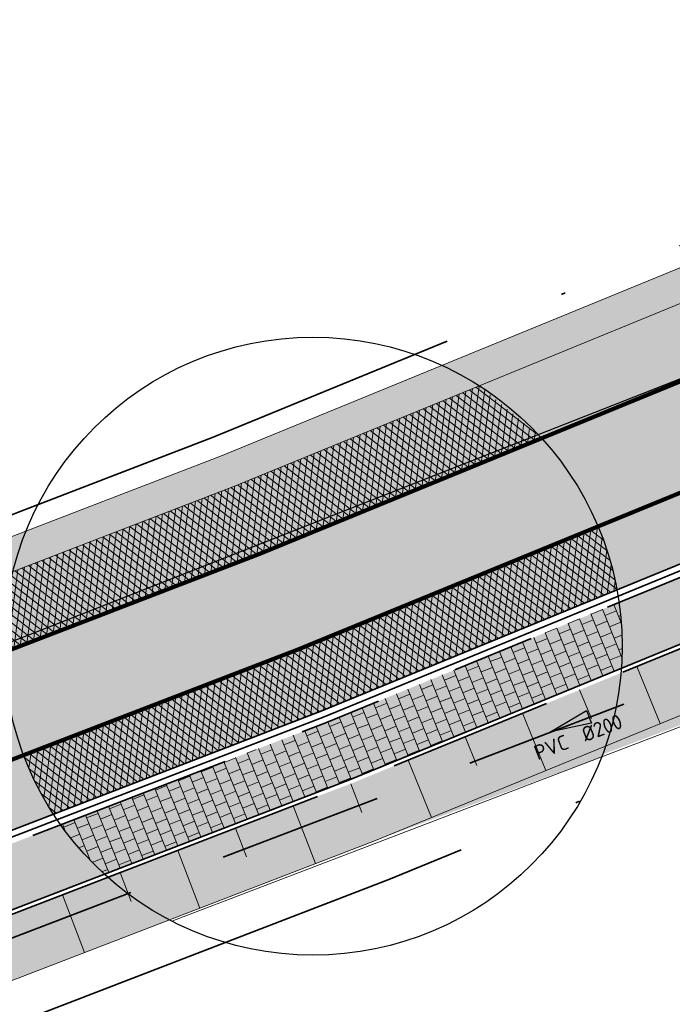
# Model space of a CAD drawing. Header units: metres. Extents: x 132493 to 134960, y 502695 to 503907.
# Tile 66 of 144: x 133248 to 133264, y 503087 to 503111. Entities that reach past the tile are written whole.
import ezdxf
from ezdxf.enums import TextEntityAlignment as Align

# ---------------------------------------------------------------- set-up
doc = ezdxf.new("R2010")
doc.units = ezdxf.units.M
for name, pattern in [('RI-HWA_PVC', [6.4, 4, -2.4]), ('VH-OPSLUITBAND_100X200', [16, 8, -2, 4, -2]), ('VH-TROTTOIRBAND_130-150', [15, 5, -2, 2, -2, 2, -2]), ('VW-1-1_STREEP', [2, 1, -1]), ('XX-PROJECTGRENS', [18, 12, -3, 0, -3])]:
    doc.linetypes.add(name, pattern=pattern)
doc.layers.get('Defpoints').update_dxf_attribs({"color": 3})
for name, color, linetype, lineweight, plot in [('ARC-hoev-btt-300x300x45-grijs-nieuw', 8, 'Continuous', 18, False), ('ARC-hoev-fietsstrook-plateau-drempel-afalt rood', 241, 'Continuous', 18, False), ('ARC-hoev-gras zaaien', 73, 'Continuous', 35, False), ('ARC-hoev-nieuw-asfalt-streetprint', 215, 'Continuous', 35, False)]:
    doc.layers.add(name, color=color, linetype=linetype, lineweight=lineweight, plot=plot)
for name, color, linetype, lineweight in [('N-WE-GR-GRAS-A-200', 81, 'Continuous', 18), ('N-WE-GW-GRONDWERKLIJN_TEEN-G', 3, 'Continuous', 20), ('N-WE-GW-TALUDARCERING-S', 252, 'Continuous', 25), ('N-WE-GW-TALUDARCERING_KORT-G', 252, 'Continuous', 20), ('N-WE-GW-TALUDARCERING_LANG-G', 252, 'Continuous', 18), ('N-WE-KG-GRENS_WERKGRENS-G', 5, 'XX-PROJECTGRENS', 35), ('N-WE-RI-HWA_STROOMRICHTING-S', 150, 'Continuous', 25), ('N-WE-RI-HWA_TRANSPORTLEIDING_PVC_200-G', 150, 'RI-HWA_PVC', 35), ('N-WE-VH-GOOT_TEGEL-G', 170, 'Continuous', 35), ('N-WE-VH-KANTOPSLUITING_OPSLUITBAND_100X200-G', 150, 'VH-OPSLUITBAND_100X200', 35), ('N-WE-VH-KANTOPSLUITING_TROTTOIRBAND_130 150-G', 210, 'VH-TROTTOIRBAND_130-150', 35), ('N-WE-VH-KANTOPSLUITING_VOORKANTBAND-G', 7, 'Continuous', 35), ('N-WE-VH-KANTVERHARDING-G', 2, 'Continuous', 18), ('N-WE-VH-VERHARDING_ASFALT-A', 23, 'Continuous', 18), ('N-WE-VH-VERHARDING_TEGEL-A-200-dik 45', 251, 'Continuous', 18), ('N-WE-VW-MARKERING_LANGS_STREEP_11_010-G', 7, 'VW-1-1_STREEP', 13), ('N02-WE-VH-VERHARDING_ASFALT-A', 252, 'Continuous', 18)]:
    doc.layers.add(name, color=color, linetype=linetype, lineweight=lineweight)
doc.styles.add('NLCS-ISO', font='NLCS-ISO.ttf')
pattern_1 = [(262.4278792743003, (0, 0), (0.1486919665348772, -0.01976610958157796), []), (322.4278792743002, (0, 0), (0.09146393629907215, 0.1188879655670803), [])]

# ---------------------------------------------------------------- blocks, each defined once
blk = doc.blocks.new('*U368')
at = {"ltscale": 0.1}
blk.add_hatch(color=256, dxfattribs=at).paths.add_polyline_path([(-2.500000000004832, 3.0616169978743e-16), (2.500000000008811, 0.8333333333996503), (2.500000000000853, -0.8333333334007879)])
at = {"ltscale": 0.1, "flags": 128}
blk.add_lwpolyline([(-2.500000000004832, 3.0616169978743e-16), (2.500000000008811, 0.8333333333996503), (2.500000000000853, -0.8333333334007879)], close=True, dxfattribs=at)
at = {"ltscale": 0.1, "style": 'NLCS-ISO'}
for tag, p in [('MAT', (-1, 0.5000000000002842)), ('BOBL', (-142.0046382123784, -3.239999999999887))]:
    blk.add_attdef(tag, text='', height=1.8, dxfattribs=at).set_placement(p, align=Align.BOTTOM_RIGHT)
for tag, p in [('DIA', (1, 0.5000000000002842)), ('BOBR', (134.9815208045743, -3.24))]:
    blk.add_attdef(tag, text='', height=1.8, dxfattribs=at).set_placement(p, align=Align.BOTTOM_LEFT)
blk.add_attdef('JVA', text='', height=1.8, dxfattribs=at).set_placement((0, -0.9999999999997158), align=Align.TOP_CENTER)
blk = doc.blocks.new('*U377')
at = {"layer": 'N-WE-GW-TALUDARCERING_KORT-G'}
for p, q in [((133261.2676411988, 503094.8813810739), (133261.5522428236, 503094.1874776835)), ((133258.4920276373, 503093.7429745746), (133258.7766292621, 503093.0490711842)), ((133255.7164101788, 503092.6045778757), (133255.9860346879, 503091.9047188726)), ((133252.9169741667, 503091.5260798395), (133253.1865986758, 503090.8262208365)), ((133250.1175381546, 503090.4475818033), (133250.3871626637, 503089.7477228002))]:
    blk.add_line(p, q, dxfattribs=at)
at = {"layer": 'N-WE-GW-TALUDARCERING_LANG-G'}
for p, q in [((133262.6554479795, 503095.4505843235), (133263.2246512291, 503094.0627775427)), ((133259.879834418, 503094.3121778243), (133260.4490376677, 503092.9243710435)), ((133257.1042208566, 503093.173771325), (133257.6734241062, 503091.7859645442)), ((133254.3166921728, 503092.0653288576), (133254.8559411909, 503090.6656108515)), ((133251.5172561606, 503090.9868308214), (133252.0565051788, 503089.5871128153)), ((133248.7178201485, 503089.9083327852), (133249.2570691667, 503088.5086147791))]:
    blk.add_line(p, q, dxfattribs=at)

msp = doc.modelspace()

# ---------------------------------------------------------------- hatches: boundary and pattern name
at = {"layer": 'ARC-hoev-btt-300x300x45-grijs-nieuw', "transparency": 33554687}
h = msp.add_hatch(color=256, dxfattribs=at)
h.dxf.hatch_style = 1
edge = h.paths.add_edge_path()
edge.add_line((133135.2505421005, 503049.1669919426), (133157.2241655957, 503057.0703956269))
edge.add_line((133157.2241655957, 503057.0703956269), (133167.029410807, 503060.7732595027))
edge.add_line((133167.029410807, 503060.7732595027), (133183.833403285, 503067.0078878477))
edge.add_line((133183.833403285, 503067.0078878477), (133199.1193962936, 503072.7165984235))
edge.add_line((133199.1193962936, 503072.7165984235), (133219.8199311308, 503080.489894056))
edge.add_line((133219.8199311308, 503080.489894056), (133235.6725178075, 503086.5971897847))
edge.add_line((133235.6725178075, 503086.5971897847), (133255.1256253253, 503094.0916058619))
edge.add_line((133255.1256253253, 503094.0916058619), (133261.3058940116, 503096.6264176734))
edge.add_line((133261.3058940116, 503096.6264176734), (133294.3312946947, 503110.147028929))
edge.add_arc((133297.3027031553, 503102.8811338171), 7.850000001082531, 76.23251999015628, 112.24224679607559, ccw=False)
edge.add_line((133299.1708635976, 503110.5055994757), (133262.2777885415, 503095.4037730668))
edge.add_line((133262.2777885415, 503095.4037730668), (133255.6799154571, 503092.6976825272))
edge.add_line((133255.6799154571, 503092.6976825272), (133236.2159399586, 503085.199079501))
edge.add_line((133236.2159399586, 503085.199079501), (133219.434235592, 503078.7338361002))
edge.add_line((133219.434235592, 503078.7338361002), (133199.681061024, 503071.3251666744))
edge.add_line((133199.681061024, 503071.3251666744), (133185.1539783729, 503065.8998789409))
edge.add_line((133185.1539783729, 503065.8998789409), (133172.8628707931, 503061.3096389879))
edge.add_line((133172.8628707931, 503061.3096389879), (133157.2376659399, 503055.4742462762))
edge.add_line((133157.2376659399, 503055.4742462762), (133135.7588074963, 503047.7557085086))
edge.add_line((133135.7588074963, 503047.7557085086), (133135.2505421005, 503049.1669919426))
at = {"layer": 'ARC-hoev-fietsstrook-plateau-drempel-afalt rood', "transparency": 33554661}
h = msp.add_hatch(color=256, dxfattribs=at)
h.dxf.hatch_style = 1
edge = h.paths.add_edge_path()
edge.add_arc((133149.0776194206, 503000.8696931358), 56.25825287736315, 110.1159171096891, 133.7513410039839)
edge.add_line((133110.1733519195, 503041.5077170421), (133111.4100759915, 503040.2695677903))
edge.add_arc((133149.0816099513, 503000.861316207), 54.51747209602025, 110.17715446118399, 133.7092626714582, ccw=False)
edge.add_line((133130.2772272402, 503052.0330853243), (133150.5241478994, 503059.2650329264))
edge.add_line((133150.5241478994, 503059.2650329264), (133182.5914647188, 503071.2409006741))
edge.add_line((133182.5914647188, 503071.2409006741), (133214.6587815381, 503083.2167684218))
edge.add_line((133214.6587815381, 503083.2167684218), (133253.4997076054, 503098.1804476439))
edge.add_line((133253.4997076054, 503098.1804476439), (133272.0265401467, 503105.7791518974))
edge.add_line((133272.0265401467, 503105.7791518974), (133307.0222776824, 503120.0907582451))
edge.add_line((133307.0222776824, 503120.0907582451), (133329.3547136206, 503129.3598860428))
edge.add_arc((133660.9359506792, 502370.9141818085), 827.7596287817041, 112.2896803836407, 113.6142369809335, ccw=False)
edge.add_line((133346.9754044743, 503136.8219951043), (133346.3101329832, 503138.4406117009))
edge.add_arc((133702.0186108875, 502272.1485233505), 936.4777112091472, 112.3235595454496, 113.5464789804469)
edge.add_line((133327.9024450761, 503130.6516381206), (133306.3534346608, 503121.7079153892))
edge.add_line((133306.3534346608, 503121.7079153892), (133271.4173533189, 503107.4243601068))
edge.add_line((133271.4173533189, 503107.4243601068), (133252.853035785, 503099.8066915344))
edge.add_line((133252.853035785, 503099.8066915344), (133243.666094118, 503096.2673720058))
edge.add_line((133243.666094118, 503096.2673720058), (133214.038076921, 503084.8530163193))
edge.add_line((133214.038076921, 503084.8530163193), (133182.6732788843, 503073.0956490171))
edge.add_line((133182.6732788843, 503073.0956490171), (133149.9248116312, 503060.9092610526))
edge.add_line((133149.9248116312, 503060.9092610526), (133129.729249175, 503053.6961219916))
h = msp.add_hatch(color=256, dxfattribs=at)
h.dxf.hatch_style = 1
edge = h.paths.add_edge_path()
edge.add_arc((133149.173851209, 503000.7105829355), 52.1908531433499, 110.2361930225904, 133.6078747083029)
edge.add_line((133113.1768246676, 503038.5007831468), (133114.4135487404, 503037.2626338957))
edge.add_arc((133149.0945968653, 503000.8359778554), 50.29588819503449, 110.22674659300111, 133.5937405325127, ccw=False)
edge.add_line((133131.7054843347, 503048.0302056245), (133135.1058155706, 503049.2737790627))
edge.add_line((133135.1058155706, 503049.2737790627), (133135.0542947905, 503049.4146535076))
edge.add_line((133135.0542947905, 503049.4146535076), (133151.9283071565, 503055.4128413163))
edge.add_line((133151.9283071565, 503055.4128413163), (133184.0206554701, 503067.3980573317))
edge.add_line((133184.0206554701, 503067.3980573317), (133216.1130037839, 503079.3832733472))
edge.add_line((133216.1130037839, 503079.3832733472), (133230.1297807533, 503084.7833133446))
edge.add_line((133230.1297807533, 503084.7833133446), (133248.5044730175, 503091.8622640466))
edge.add_line((133248.5044730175, 503091.8622640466), (133255.0147672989, 503094.3703905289))
edge.add_line((133255.0147672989, 503094.3703905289), (133263.8148620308, 503097.97971323))
edge.add_line((133263.8148620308, 503097.97971323), (133273.58042457, 503101.9850185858))
edge.add_line((133273.58042457, 503101.9850185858), (133294.2177376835, 503110.4247064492))
edge.add_line((133294.2177376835, 503110.4247064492), (133308.6466107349, 503116.1633766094))
edge.add_line((133308.6466107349, 503116.1633766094), (133321.1890426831, 503121.3559249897))
edge.add_arc((133325.736119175, 503114.592302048), 8.149999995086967, 112.55533561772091, 123.91231497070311, ccw=False)
edge.add_line((133322.6099786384, 503122.1189045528), (133339.5162910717, 503129.3272883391))
edge.add_line((133339.5162910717, 503129.3272883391), (133348.5341186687, 503133.0298398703))
edge.add_line((133348.5341186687, 503133.0298398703), (133347.9257923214, 503134.5096856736))
edge.add_line((133347.9257923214, 503134.5096856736), (133338.932061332, 503130.7613575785))
edge.add_line((133338.932061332, 503130.7613575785), (133324.7247322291, 503124.7297793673))
edge.add_line((133324.7247322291, 503124.7297793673), (133307.9749540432, 503117.8212748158))
edge.add_line((133307.9749540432, 503117.8212748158), (133290.986708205, 503110.831991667))
edge.add_line((133290.986708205, 503110.831991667), (133272.9740306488, 503103.4656559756))
edge.add_line((133272.9740306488, 503103.4656559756), (133263.6987775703, 503099.6614490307))
edge.add_line((133263.6987775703, 503099.6614490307), (133254.4235244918, 503095.8572420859))
edge.add_line((133254.4235244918, 503095.8572420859), (133234.9845134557, 503088.3682567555))
edge.add_line((133234.9845134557, 503088.3682567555), (133227.5121445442, 503085.4894857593))
edge.add_line((133227.5121445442, 503085.4894857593), (133215.5455024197, 503080.8792714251))
edge.add_line((133215.5455024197, 503080.8792714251), (133183.462922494, 503068.8977035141))
edge.add_line((133183.462922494, 503068.8977035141), (133151.3803425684, 503056.9161356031))
edge.add_line((133151.3803425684, 503056.9161356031), (133131.1215066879, 503049.6799407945))
at = {"layer": 'ARC-hoev-gras zaaien', "transparency": 33554623}
h = msp.add_hatch(color=256, dxfattribs=at)
h.dxf.hatch_style = 1
edge = h.paths.add_edge_path()
edge.add_line((133044.3094053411, 503023.3810425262), (133040.6147527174, 503022.3720987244))
edge.add_line((133040.6147527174, 503022.3720987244), (132963.3332375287, 502994.9680901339))
edge.add_line((132963.3332375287, 502994.9680901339), (132943.1313250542, 502987.7010206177))
edge.add_line((132943.1313250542, 502987.7010206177), (132911.7394164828, 502976.1370917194))
edge.add_line((132911.7394164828, 502976.1370917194), (132911.4612885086, 502976.8943840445))
edge.add_line((132911.4612885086, 502976.8943840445), (132942.5208133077, 502988.3290478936))
edge.add_line((132942.5208133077, 502988.3290478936), (132970.6246144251, 502998.4072050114))
edge.add_line((132970.6246144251, 502998.4072050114), (133038.368249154, 503022.471557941))
edge.add_line((133038.368249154, 503022.471557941), (133038.1059999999, 503023.2249999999))
edge.add_line((133038.1059999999, 503023.2249999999), (133047.748, 503026.616))
edge.add_line((133047.748, 503026.616), (133047.9894989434, 503025.935777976))
edge.add_line((133047.9894989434, 503025.935777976), (133127.6866354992, 503053.755246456))
edge.add_line((133127.6866354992, 503053.755246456), (133134.8985067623, 503056.4384517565))
edge.add_line((133134.8985067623, 503056.4384517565), (133149.6508293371, 503061.6609081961))
edge.add_line((133149.6508293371, 503061.6609081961), (133181.9466400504, 503073.7221093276))
edge.add_line((133181.9466400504, 503073.7221093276), (133199.629922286, 503080.2760638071))
edge.add_line((133199.629922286, 503080.2760638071), (133213.7543262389, 503085.6010153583))
edge.add_line((133213.7543262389, 503085.6010153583), (133233.1558703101, 503093.0755663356))
edge.add_line((133233.1558703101, 503093.0755663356), (133252.5574143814, 503100.5501173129))
edge.add_line((133252.5574143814, 503100.5501173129), (133257.9341504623, 503102.7553635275))
edge.add_line((133257.9341504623, 503102.7553635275), (133289.067585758, 503115.5031302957))
edge.add_line((133289.067585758, 503115.5031302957), (133322.7946553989, 503129.3964013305))
edge.add_line((133322.7946553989, 503129.3964013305), (133334.4565246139, 503134.3537154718))
edge.add_line((133334.4565246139, 503134.3537154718), (133353.9935656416, 503142.44732903))
edge.add_arc((133874.078580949, 501859.3957620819), 1384.452869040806, 110.68549416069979, 112.06517551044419, ccw=False)
edge.add_arc((133543.4399894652, 502717.1634261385), 465.2314050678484, 107.23389804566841, 109.90622373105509, ccw=False)
edge.add_line((133405.6044053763, 503161.5074505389), (133415.8725093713, 503164.4926783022))
edge.add_line((133415.8725093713, 503164.4926783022), (133424.3666505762, 503166.6323808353))
edge.add_arc((133423.2482539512, 503166.6893353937), 1.119845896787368, 293.1580167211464, 357.0847200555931, ccw=False)
edge.add_line((133423.6886538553, 503165.6597224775), (133416.1352514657, 503163.7349268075))
edge.add_line((133416.1352514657, 503163.7349268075), (133405.8421951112, 503160.7436071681))
edge.add_arc((133727.9458621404, 502167.9539437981), 1043.734682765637, 107.9752925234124, 109.1640586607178)
edge.add_arc((133874.078580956, 501859.3957620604), 1383.652869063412, 110.6857195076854, 112.0490643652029)
edge.add_line((133354.6546910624, 503141.8520321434), (133335.0465, 503133.7495))
edge.add_line((133335.0465, 503133.7495), (133323.1004101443, 503128.6571344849))
edge.add_line((133323.1004101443, 503128.6571344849), (133289.3716051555, 503114.7631479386))
edge.add_line((133289.3716051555, 503114.7631479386), (133258.907064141, 503102.2897263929))
edge.add_line((133258.907064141, 503102.2897263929), (133252.853035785, 503099.8066915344))
edge.add_line((133252.853035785, 503099.8066915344), (133233.445556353, 503092.3298539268))
edge.add_line((133233.445556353, 503092.3298539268), (133214.038076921, 503084.8530163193))
edge.add_line((133214.038076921, 503084.8530163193), (133200.7851276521, 503079.9260968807))
edge.add_line((133200.7851276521, 503079.9260968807), (133181.8111879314, 503072.8173645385))
edge.add_line((133181.8111879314, 503072.8173645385), (133149.9248116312, 503060.9092610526))
edge.add_line((133149.9248116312, 503060.9092610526), (133135.1666856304, 503055.6847081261))
edge.add_line((133135.1666856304, 503055.6847081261), (133129.729249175, 503053.6961219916))
edge.add_arc((133149.0774722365, 503000.8699292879), 56.2579805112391, 110.115859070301, 133.7513990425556)
edge.add_line((133110.17335192, 503041.5077170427), (133098.8758141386, 503030.2231833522))
edge.add_arc((133081.2083273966, 503047.9110297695), 24.9999999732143, 274.4320532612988, 314.96700573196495, ccw=False)
edge.add_arc((133081.2083273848, 503047.9110297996), 25.00000000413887, 264.3639724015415, 274.43205328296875, ccw=False)
edge.add_line((133078.7531103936, 503023.0318837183), (133062.8304569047, 503024.6032225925))
edge.add_arc((133057.2066288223, 502968.8812143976), 56.00508583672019, 84.23685191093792, 103.3139484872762)
h = msp.add_hatch(color=256, dxfattribs=at)
h.dxf.hatch_style = 1
edge = h.paths.add_edge_path()
edge.add_line((133138.9743539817, 503048.8659212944), (133150.8292877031, 503053.005459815))
edge.add_line((133150.8292877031, 503053.005459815), (133185.2585333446, 503065.8321799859))
edge.add_line((133185.2585333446, 503065.8321799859), (133232.0345904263, 503083.4810272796))
edge.add_line((133232.0345904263, 503083.4810272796), (133255.7168681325, 503092.6047543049))
edge.add_line((133255.7168681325, 503092.6047543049), (133274.3005173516, 503100.2267616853))
edge.add_line((133274.3005173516, 503100.2267616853), (133288.0673769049, 503105.8567580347))
edge.add_line((133288.0673769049, 503105.8567580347), (133299.3332492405, 503110.4639685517))
edge.add_line((133299.3332492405, 503110.4639685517), (133302.1805044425, 503109.2760643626))
edge.add_line((133302.1805044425, 503109.2760643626), (133291.0719690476, 503104.5119020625))
edge.add_line((133291.0719690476, 503104.5119020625), (133289.7707275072, 503103.953833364))
edge.add_line((133289.7707275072, 503103.953833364), (133275.0635808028, 503098.329850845))
edge.add_line((133275.0635808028, 503098.329850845), (133256.2711582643, 503091.2108309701))
edge.add_line((133256.2711582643, 503091.2108309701), (133232.7199630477, 503082.137604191))
edge.add_line((133232.7199630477, 503082.137604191), (133231.0186002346, 503078.4167231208))
edge.add_line((133231.0186002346, 503078.4167231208), (133227.3801294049, 503080.0804040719))
edge.add_line((133227.3801294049, 503080.0804040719), (133187.2002786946, 503064.9561534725))
edge.add_line((133187.2002786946, 503064.9561534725), (133153.0927319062, 503052.2183409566))
edge.add_line((133153.0927319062, 503052.2183409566), (133136.7266914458, 503046.4594422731))
edge.add_arc((133134.7213979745, 503050.5852987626), 4.587362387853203, 295.9211810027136, 337.9875891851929)
at = {"layer": 'ARC-hoev-nieuw-asfalt-streetprint', "transparency": 33554534}
h = msp.add_hatch(color=256, dxfattribs=at)
h.dxf.hatch_style = 1
edge = h.paths.add_edge_path()
edge.add_arc((133149.1780387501, 503000.7041217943), 52.19841975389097, 110.24286996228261, 133.6063113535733, ccw=False)
edge.add_line((133131.1173696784, 503049.6784748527), (133151.3803425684, 503056.9161356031))
edge.add_line((133151.3803425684, 503056.9161356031), (133183.462922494, 503068.8977035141))
edge.add_line((133183.462922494, 503068.8977035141), (133215.5455024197, 503080.8792714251))
edge.add_line((133215.5455024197, 503080.8792714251), (133254.4235244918, 503095.8572420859))
edge.add_line((133254.4235244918, 503095.8572420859), (133272.9740306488, 503103.4656559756))
edge.add_line((133272.9740306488, 503103.4656559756), (133308.9993857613, 503118.1983273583))
edge.add_line((133308.9993857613, 503118.1983273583), (133336.4492460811, 503129.7134283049))
edge.add_line((133336.4492460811, 503129.7134283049), (133347.9257923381, 503134.5096856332))
edge.add_line((133347.9257923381, 503134.5096856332), (133346.9754044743, 503136.8219951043))
edge.add_line((133346.9754044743, 503136.8219951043), (133335.4504452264, 503132.0053922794))
edge.add_line((133335.4504452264, 503132.0053922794), (133308.0467550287, 503120.5097211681))
edge.add_line((133308.0467550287, 503120.5097211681), (133272.0265401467, 503105.7791518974))
edge.add_line((133272.0265401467, 503105.7791518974), (133253.4997076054, 503098.1804476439))
edge.add_line((133253.4997076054, 503098.1804476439), (133214.6587815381, 503083.2167684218))
edge.add_line((133214.6587815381, 503083.2167684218), (133182.5914647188, 503071.2409006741))
edge.add_line((133182.5914647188, 503071.2409006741), (133150.5241478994, 503059.2650329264))
edge.add_line((133150.5241478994, 503059.2650329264), (133130.2772272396, 503052.0330853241))
edge.add_arc((133149.0890969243, 503000.8493080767), 54.53132580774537, 110.1801863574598, 133.7062307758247)
edge.add_line((133111.4100759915, 503040.2695677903), (133100.1125382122, 503028.9850341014))
edge.add_line((133100.1125382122, 503028.9850341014), (133096.8157860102, 503025.692076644))
edge.add_line((133096.8157860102, 503025.692076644), (133098.5961480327, 503023.936889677))
edge.add_line((133098.5961480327, 503023.936889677), (133101.8792868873, 503027.2162494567))
edge.add_line((133101.8792868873, 503027.2162494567), (133113.1768246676, 503038.5007831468))
at = {"layer": 'N-WE-GR-GRAS-A-200', "transparency": 33554559}
h = msp.add_hatch(dxfattribs=at)
h.set_pattern_fill('AGR-GRAS_02', color=256, scale=0.02, angle=41.18807900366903, pattern_type=2)
h.set_pattern_definition([(41.18807900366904, (118.3597895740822, 52.0531245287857), (0.01880380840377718, 0.2822169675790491), [0.04999999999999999, -0.1499999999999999]), (41.18807900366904, (118.3635463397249, 52.21586938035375), (0.01880380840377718, 0.2822169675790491), [0.04999999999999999, -0.1499999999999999]), (131.188079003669, (118.3287433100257, 52.11897382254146), (-0.2822169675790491, 0.01880380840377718), [0.05, -0.15]), (131.188079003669, (118.3428501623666, 52.22433509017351), (-0.2822169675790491, 0.01880380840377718), [0.05, -0.15]), (86.18807900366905, (118.2976970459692, 52.18482311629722), (-0.1317065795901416, 0.1505103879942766), [0.04999999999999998, -0.2328427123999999]), (176.188079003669, (118.4425702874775, 52.1255631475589), (-0.1505103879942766, -0.1317065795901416), [0.04999999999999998, -0.2328427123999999]), (67.75313020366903, (118.3579051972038, 52.13120429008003), (0.1505103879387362, 0.1317065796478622), [0.05, -0.3972135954]), (67.75313020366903, (118.3597815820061, 52.26572744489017), (0.1505103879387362, 0.1317065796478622), [0.05, -0.3972135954]), (104.623027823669, (118.4651468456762, 52.14531913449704), (-0.1317065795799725, 0.1505103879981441), [0.05, -0.3972135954]), (104.623027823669, (118.3381492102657, 52.15378084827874), (-0.1317065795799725, 0.1505103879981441), [0.05, -0.3972135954]), (104.623027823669, (118.4237544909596, 52.16225055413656), (-0.1317065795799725, 0.1505103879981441), [0.05, -0.3972135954]), (157.7531302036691, (118.2873509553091, 52.13590524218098), (-0.1317065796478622, 0.1505103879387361), [0.05, -0.3972135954]), (194.623027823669, (118.3701356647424, 52.10204240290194), (-0.1505103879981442, -0.1317065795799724), [0.05, -0.3972135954])])
edge = h.paths.add_edge_path()
edge.add_arc((133254.797191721, 503095.9429124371), 7.499999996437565, 158.1800498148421, 166.045509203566)
edge.add_line((133247.5185349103, 503097.7515458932), (133252.853035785, 503099.8066915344))
edge.add_line((133252.853035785, 503099.8066915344), (133258.8378931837, 503102.2613562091))
edge.add_line((133258.8378931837, 503102.2613562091), (133257.9341504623, 503102.7553635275))
edge.add_line((133257.9341504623, 503102.7553635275), (133252.5574143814, 503100.5501173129))
edge.add_line((133252.5574143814, 503100.5501173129), (133247.8345182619, 503098.7305957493))
h = msp.add_hatch(dxfattribs=at)
h.set_pattern_fill('AGR-GRAS_02', color=256, scale=0.02, angle=41.18807900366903, pattern_type=2)
h.set_pattern_definition([(19.88062735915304, (198748.0990566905, -10875.65121990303), (0.1200683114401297, 0.256092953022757), [0.04999999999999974, -0.1499999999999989]), (19.88062735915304, (198748.1616936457, -10875.50096474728), (0.1200683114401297, 0.256092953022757), [0.04999999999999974, -0.1499999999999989]), (109.880627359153, (198748.0940604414, -10875.57859044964), (-0.256092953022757, 0.1200683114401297), [0.05, -0.15]), (109.880627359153, (198748.145488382, -10875.4855573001), (-0.256092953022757, 0.1200683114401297), [0.05, -0.15]), (64.88062735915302, (198748.0890641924, -10875.50596099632), (-0.06801232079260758, 0.1880806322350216), [0.05000000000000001, -0.2328427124]), (154.880627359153, (198748.2025010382, -10875.61381312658), (-0.1880806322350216, -0.06801232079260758), [0.04999999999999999, -0.2328427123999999]), (46.44567855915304, (198748.1256731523, -10875.57779263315), (0.1880806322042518, 0.06801232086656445), [0.04999999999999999, -0.3972135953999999]), (46.44567855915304, (198748.1763032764, -10875.45314677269), (0.1880806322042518, 0.06801232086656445), [0.04999999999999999, -0.3972135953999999]), (83.3155761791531, (198748.230713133, -10875.60361127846), (-0.0680123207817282, 0.1880806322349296), [0.05, -0.3972135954]), (83.3155761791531, (198748.1154713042, -10875.54958053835), (-0.0680123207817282, 0.1880806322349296), [0.05, -0.3972135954]), (83.3155761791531, (198748.1983026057, -10875.57279638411), (-0.0680123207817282, 0.1880806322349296), [0.05, -0.3972135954]), (136.4456785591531, (198748.061649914, -10875.54777555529), (-0.06801232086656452, 0.1880806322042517), [0.05, -0.3972135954]), (173.315576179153, (198748.1264709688, -10875.60940534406), (-0.1880806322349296, -0.06801232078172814), [0.04999999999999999, -0.3972135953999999])])
edge = h.paths.add_edge_path()
edge.add_line((133249.802263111, 503090.3482106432), (133255.7168681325, 503092.6047543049))
edge.add_line((133255.7168681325, 503092.6047543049), (133262.2688961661, 503095.2920416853))
edge.add_arc((133254.4037198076, 503096.0013792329), 7.897098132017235, 339.70213753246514, 354.8466009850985, ccw=False)
edge.add_line((133261.8104229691, 503093.2618706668), (133256.2711582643, 503091.2108309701))
edge.add_line((133256.2711582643, 503091.2108309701), (133251.3137390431, 503089.3009580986))
edge.add_arc((133254.8814349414, 503096.0644987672), 7.646825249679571, 228.3775107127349, 242.18882899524, ccw=False)
at = {"layer": 'N-WE-VH-VERHARDING_ASFALT-A', "transparency": 33554559}
h = msp.add_hatch(dxfattribs=at)
h.set_pattern_fill('AVH-ASFALT_LAAG1-D', color=11, scale=5, angle=182, pattern_type=2)
h.set_pattern_definition(pattern_1)
edge = h.paths.add_edge_path()
edge.add_line((133247.5185349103, 503097.7515458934), (133253.2015223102, 503099.9496218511))
edge.add_line((133253.2015223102, 503099.9496218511), (133258.8378931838, 503102.2613562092))
edge.add_line((133258.8378931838, 503102.2613562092), (133260.3462307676, 503100.9885209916))
edge.add_line((133260.3462307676, 503100.9885209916), (133253.4997076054, 503098.180447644))
edge.add_line((133253.4997076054, 503098.180447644), (133247.2987205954, 503095.7914834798))
edge.add_arc((133254.7971917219, 503095.9429124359), 7.499999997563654, 166.04550919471, 181.1569106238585, ccw=False)
h = msp.add_hatch(dxfattribs=at)
h.set_pattern_fill('AVH-ASFALT_LAAG1-D', color=11, scale=5, angle=182, pattern_type=2)
h.set_pattern_definition(pattern_1)
edge = h.paths.add_edge_path()
edge.add_line((133247.7797863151, 503093.2977056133), (133254.4235244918, 503095.8572420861))
edge.add_line((133254.4235244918, 503095.8572420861), (133261.7122553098, 503098.846685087))
edge.add_arc((133254.7971917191, 503095.9429124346), 7.500000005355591, 10.471539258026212, 22.7785032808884, ccw=False)
edge.add_line((133262.1722815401, 503097.3060155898), (133255.01627136, 503094.3709699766))
edge.add_line((133255.01627136, 503094.3709699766), (133248.5044730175, 503091.8622640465))
edge.add_arc((133254.7552792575, 503095.9186519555), 7.451634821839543, 200.5930251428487, 212.9810855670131, ccw=False)
at = {"layer": 'N-WE-VH-VERHARDING_TEGEL-A-200-dik 45', "transparency": 33554559}
h = msp.add_hatch(dxfattribs=at)
h.set_pattern_fill('AVH-TEGEL_300X300_HALFST', color=256, angle=202, pattern_type=2)
h.set_pattern_definition([(202, (0, 0), (-0.2219641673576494, -0.2514595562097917), [0.3, -0.3]), (292, (0, 0), (0.2781551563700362, 0.1123819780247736), [])])
edge = h.paths.add_edge_path()
edge.add_line((133248.6773095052, 503091.6073569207), (133255.1256253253, 503094.0916058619))
edge.add_line((133255.1256253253, 503094.0916058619), (133262.2220144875, 503097.0021607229))
edge.add_arc((133254.7971917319, 503095.942912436), 7.499999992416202, -4.122276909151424, 8.119206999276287, ccw=False)
edge.add_line((133262.2777885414, 503095.4037730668), (133255.6854305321, 503092.6998072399))
edge.add_line((133255.6854305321, 503092.6998072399), (133249.7362510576, 503090.4078533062))
edge.add_arc((133254.7971917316, 503095.9429124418), 7.50000000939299, 215.315196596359, 227.5619931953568, ccw=False)
at = {"layer": 'N02-WE-VH-VERHARDING_ASFALT-A', "transparency": 33554559}
h = msp.add_hatch(dxfattribs=at)
h.set_pattern_fill('AVH-BSS_KEIFORMAAT_ELLEBOOG-SO', color=2, angle=226, pattern_type=2)
h.set_pattern_definition([(246.4278792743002, (0, 0), (0.05424870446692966, -0.1382283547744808), [0.315, -0.105]), (156.4278792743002, (0.1924770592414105, -0.08397965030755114), (0.05424870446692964, -0.1382283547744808), [0.315, -0.105])])
edge = h.paths.add_edge_path()
edge.add_line((133247.2987205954, 503095.7914834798), (133253.4997076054, 503098.180447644))
edge.add_line((133253.4997076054, 503098.180447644), (133260.3462307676, 503100.9885209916))
edge.add_arc((133254.7971917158, 503095.9429124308), 7.500000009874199, 22.778503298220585, 42.27949777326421, ccw=False)
edge.add_line((133261.7122553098, 503098.846685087), (133254.4100641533, 503095.8520564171))
edge.add_line((133254.4100641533, 503095.8520564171), (133247.7797863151, 503093.2977056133))
edge.add_arc((133254.7776104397, 503095.9409199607), 7.480382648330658, 181.1446806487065, 200.6925266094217, ccw=False)

# ---------------------------------------------------------------- linework, layer by layer
at = {"layer": 'Defpoints', "flags": 128}
msp.add_lwpolyline([(133096.8012208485, 503024.6545968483, 0.04858485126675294), (133100.995912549, 503028.100641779), (133102.2152976, 503029.4820707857, -0.07824773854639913), (133125.2247825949, 503048.6665810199), (133159.674, 503061.519), (133335.937661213, 503130.8542534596)], format="xyb", dxfattribs=at)
at = {"layer": 'Defpoints'}
msp.add_circle((133254.7971917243, 503095.9429124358), 7.5, dxfattribs=at)
at = {"layer": 'N-WE-GW-GRONDWERKLIJN_TEEN-G', "flags": 128}
msp.add_lwpolyline([(133288.8195818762, 503104.5437894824), (133274.8690116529, 503098.8386641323), (133256.2711582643, 503091.2108309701), (133217.3189441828, 503076.2042774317), (133153.0927319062, 503052.2183409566), (133140.6646166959, 503047.7987861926), (133136.6043992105, 503046.3942257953)], dxfattribs=at)
at = {"layer": 'N-WE-KG-GRENS_WERKGRENS-G', "flags": 128}
for points in [[(133128.2300207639, 503054.5320335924), (133134.7308949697, 503056.9095415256), (133137.1726162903, 503057.7542118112), (133149.4795904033, 503062.1306876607), (133213.5769820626, 503086.0685147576), (133252.3726510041, 503101.0147584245), (133270.8706017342, 503108.6016169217), (133306.8845455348, 503123.329621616), (133329.2479074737, 503132.6181435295), (133334.2467540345, 503134.8077616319, -0.009844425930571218), (133384.8637774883, 503155.0667564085, 0.0002674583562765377), (133395.2450931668, 503158.7599327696), (133404.4047577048, 503161.7069303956), (133414.3680779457, 503164.4651842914), (133423.3375518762, 503166.665003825), (133422.7640556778, 503168.0921528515), (133426.0535146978, 503169.4217021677), (133426.8625576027, 503167.4200363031), (133431.5381101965, 503168.3037502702), (133432.8605034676, 503169.7050978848, -0.01252502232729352), (133446.1950836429, 503172.024689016), (133446.4274399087, 503171.1419565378), (133453.6951711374, 503172.4352029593), (133464.2441775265, 503174.5581261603), (133468.7507191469, 503175.6983460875), (133481.3466587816, 503179.8027244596), (133494.5838262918, 503184.5239476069), (133505.9859397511, 503189.2401041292), (133509.7453047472, 503190.5054281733), (133516.5469371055, 503192.9082903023), (133520.2490062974, 503182.1618742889), (133500.0104023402, 503174.4274569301), (133496.1304450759, 503172.7271114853), (133491.3793823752, 503168.1817010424), (133490.5712790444, 503170.4471541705)], [(132713.8574613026, 502831.0580347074, 0.005570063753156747), (132736.3364398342, 502852.2821149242, 0.02528372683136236), (132742.3564131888, 502859.0920275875, 0.02378065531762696), (132764.8374316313, 502894.8777678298), (132764.3316825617, 502900.7720262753), (132769.1033134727, 502908.8440283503), (132770.1472463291, 502910.6100132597, -0.1999422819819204), (132792.8395207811, 502927.5846064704), (132821.6574329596, 502934.8682218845), (132821.8774908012, 502934.9238406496, -0.3826627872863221), (132824.7147034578, 502933.4345395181), (132826.4403593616, 502928.7457023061), (132836.0126593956, 502932.3790914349), (132835.1422824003, 502934.6408631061, -0.4190667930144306), (132837.1916569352, 502939.0343225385), (132839.9460323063, 502940.0107226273), (132859.0093786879, 502946.7684991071), (132896.4310291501, 502960.6877564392), (132897.8682955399, 502961.2223582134, -0.414545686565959), (132902.241647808, 502959.2173635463), (132903.1718656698, 502956.771019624), (132912.9374155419, 502960.2426878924), (132911.7843959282, 502963.3955454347, -0.4150905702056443), (132913.474181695, 502967.0613674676), (132914.7767187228, 502967.5397454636), (132938.3614250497, 502976.2016140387), (132937.6224978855, 502978.218195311), (133021.3873068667, 503008.0323382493), (133021.6649358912, 503007.2559797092), (133025.6326239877, 503008.6090530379), (133041.138442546, 503014.1171993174, -0.1103685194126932), (133061.9198871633, 503016.654221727), (133077.9674409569, 503015.0705569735), (133083.2493027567, 503014.5493125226, -0.006082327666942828), (133083.442742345, 503014.5278438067, -0.2579390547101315), (133089.7072472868, 503009.9835794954), (133098.6401080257, 503013.1295457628, -0.265135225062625), (133100.7363959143, 503020.7744244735), (133115.8269476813, 503035.8476061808, -0.1102594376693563), (133133.4898386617, 503047.0494830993), (133134.6884052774, 503047.4809715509), (133135.5872467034, 503044.9842156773), (133140.9956119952, 503046.8551439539), (133153.4352097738, 503051.2787820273), (133217.6736325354, 503075.2692786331), (133227.6286606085, 503079.1045076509), (133231.4393499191, 503077.3620802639), (133233.221242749, 503081.2590805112), (133256.6406850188, 503090.2815487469), (133275.2480078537, 503097.9132657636), (133286.8641141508, 503102.663705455), (133286.9959372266, 503102.611572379), (133301.2143453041, 503108.4141632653), (133308.6707664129, 503105.028186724), (133316.0634265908, 503108.0857307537), (133318.7108270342, 503114.6835351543), (133331.4339915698, 503120.1368624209), (133350.4881779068, 503128.3037546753), (133350.949471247, 503129.2663756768, -0.0005797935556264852), (133353.8959263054, 503130.4761869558, -0.007004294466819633), (133389.706913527, 503144.5492659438), (133398.1815961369, 503145.8738086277), (133401.0319163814, 503146.3192967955), (133400.8006422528, 503151.1583812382, -0.0522661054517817), (133447.2343836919, 503162.6708405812), (133447.9712047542, 503161.9662686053), (133449.108795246, 503158.5337313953), (133471.022142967, 503165.2937241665, 0.09025762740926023), (133473.9172051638, 503167.2191786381, 0.00453534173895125), (133476.4858831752, 503167.8750114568), (133478.7565008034, 503166.4598963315, 0.01475269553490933), (133490.5712790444, 503170.4471541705)]]:
    msp.add_lwpolyline(points, format="xyb", dxfattribs=at)
at = {"layer": 'N-WE-RI-HWA_TRANSPORTLEIDING_PVC_200-G', "flags": 128}
msp.add_lwpolyline([(133230.5249999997, 503079.7419999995), (133231.9807278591, 503082.9256773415), (133289.1550839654, 503104.7890330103)], dxfattribs=at)
at = {"layer": 'N-WE-VH-GOOT_TEGEL-G', "flags": 128}
msp.add_lwpolyline([(133309.357738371, 503106.2959574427), (133300.7162523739, 503110.281821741, 0.2080168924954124), (133294.2177376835, 503110.4247064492), (133285.8738755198, 503107.0124602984), (133273.58042457, 503101.9850185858), (133255.0147672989, 503094.3703905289), (133216.1130037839, 503079.3832733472), (133151.9283071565, 503055.4128413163), (133139.5392326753, 503051.007169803), (133137.1277436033, 503050.1729578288), (133135.0542947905, 503049.4146535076)], format="xyb", dxfattribs=at)
at = {"layer": 'N-WE-VH-KANTOPSLUITING_OPSLUITBAND_100X200-G', "flags": 128}
msp.add_lwpolyline([(133299.3332492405, 503110.4639685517), (133286.5930699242, 503105.253836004), (133274.3005173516, 503100.2267616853), (133255.7168681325, 503092.6047543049), (133216.7869116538, 503077.6067756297), (133152.5790151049, 503053.6276793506), (133140.1681237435, 503049.2142495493), (133137.764668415, 503048.3828167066), (133135.7068913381, 503047.6302438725)], dxfattribs=at)
at = {"layer": 'N-WE-VH-KANTOPSLUITING_TROTTOIRBAND_130 150-G', "flags": 128}
msp.add_lwpolyline([(133294.3312946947, 503110.147028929), (133285.9874325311, 503106.7347827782), (133273.6941234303, 503101.7073990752), (133255.1256253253, 503094.0916058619), (133216.2194102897, 503079.1027737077), (133152.0310505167, 503055.1309736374), (133139.638531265, 503050.7240771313), (133137.2283106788, 503049.8903039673), (133135.1573363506, 503049.1329046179)], dxfattribs=at)
at = {"layer": 'N-WE-VH-KANTOPSLUITING_VOORKANTBAND-G', "flags": 128}
msp.add_lwpolyline([(133308.6407484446, 503106.4614799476), (133300.6534263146, 503110.1456127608, 0.2080168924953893), (133294.2745161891, 503110.2858676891), (133285.9306540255, 503106.8736215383), (133273.6372740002, 503101.8462088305), (133255.0701963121, 503094.2309981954), (133216.1662070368, 503079.2430235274), (133151.9796788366, 503055.2719074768), (133139.5888819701, 503050.8656234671), (133137.1780271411, 503050.0316308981), (133135.1058155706, 503049.2737790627)], format="xyb", dxfattribs=at)
msp.add_lwpolyline([(133299.1708635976, 503110.5055994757), (133286.5552175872, 503105.3463951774), (133274.2626177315, 503100.3193015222), (133255.6799154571, 503092.6976825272), (133216.7514428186, 503077.7002755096), (133152.5447673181, 503053.7216352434), (133140.1350242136, 503049.3086137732), (133137.7311460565, 503048.4770346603), (133135.6725441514, 503047.7241601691)], dxfattribs=at)
at = {"layer": 'N-WE-VH-KANTVERHARDING-G', "flags": 128}
for points in [[(133047.9900735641, 503025.9359785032), (133127.3701396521, 503053.637492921), (133134.8985067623, 503056.4384517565), (133137.3381139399, 503057.2823906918), (133149.6508293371, 503061.6609081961), (133213.7543262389, 503085.6010153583), (133252.5574143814, 503100.5501173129), (133271.0600998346, 503108.1389177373), (133307.0750716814, 503122.867342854), (133329.4441249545, 503132.1582286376), (133334.4473651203, 503134.3497712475)], [(133129.7292491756, 503053.6961219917), (133135.1666856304, 503055.6847081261), (133137.6029101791, 503056.5274769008), (133149.9248116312, 503060.9092610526), (133214.038076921, 503084.8530163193), (133252.853035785, 503099.8066915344), (133271.3632967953, 503107.3985990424), (133307.3799135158, 503122.1276968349), (133329.7580729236, 503131.4223648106), (133334.7683428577, 503133.6169866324)], [(133251.3725442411, 503089.2704474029), (133289.7707275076, 503103.9538333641), (133291.0469834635, 503104.5011863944), (133302.1805044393, 503109.2760643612)]]:
    msp.add_lwpolyline(points, dxfattribs=at)
at = {"layer": 'N-WE-VW-MARKERING_LANGS_STREEP_11_010-G', "ltscale": 4, "const_width": 0.1, "flags": 128}
for points in [[(133096.8157860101, 503025.6920766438), (133110.6252274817, 503039.4856226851, -0.1089811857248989), (133130.3303249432, 503052.0525868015), (133135.7533269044, 503054.0358939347), (133138.1821519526, 503054.8761029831), (133150.5241478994, 503059.2650329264), (133214.6587815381, 503083.2167684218), (133253.4997076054, 503098.1804476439), (133272.0265401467, 503105.7791518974), (133308.0467550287, 503120.5097211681), (133330.4448341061, 503129.8126626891), (133335.4504452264, 503132.0053922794, -0.002259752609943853), (133346.9754044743, 503136.8219951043)], [(133098.5985160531, 503023.9392549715), (133112.3919761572, 503037.7168380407, -0.1089811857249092), (133131.1890046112, 503049.7046793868), (133136.5913858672, 503051.6804450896), (133139.0096402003, 503052.5169973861), (133151.3803425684, 503056.9161356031), (133215.5455024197, 503080.8792714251), (133254.4235244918, 503095.8572420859), (133272.9740306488, 503103.4656559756), (133308.9993857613, 503118.1983273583), (133331.4259215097, 503127.5130882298), (133336.4492460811, 503129.7134283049, -0.002254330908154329), (133347.9257923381, 503134.5096856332)]]:
    msp.add_lwpolyline(points, format="xyb", dxfattribs=at)

# ---------------------------------------------------------------- block references
at = {"layer": 'N-WE-GW-TALUDARCERING-S'}
msp.add_blockref('*U377', (0, 0), dxfattribs=at)
at = {"layer": 'N-WE-RI-HWA_STROOMRICHTING-S'}
ref = msp.add_blockref('*U368', (133261.0259008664, 503094.0461693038), dxfattribs=dict(at, xscale=0.1999999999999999, yscale=0.1999999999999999, zscale=0.1999999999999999, rotation=21.01323832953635))
ref.add_attrib('MAT', 'PVC', dxfattribs={"layer": '0', "ltscale": 0.1, "height": 0.3599999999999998, "rotation": 21.01323833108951, "style": 'NLCS-ISO'}).set_placement((133261.071658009, 503093.3674402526), align=Align.BOTTOM_RIGHT)
ref.add_attrib('DIA', '%%c200', dxfattribs={"layer": '0', "ltscale": 0.1, "height": 0.3599999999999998, "rotation": 21.01323833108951, "style": 'NLCS-ISO'}).set_placement((133261.4450570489, 503093.5108737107), align=Align.BOTTOM_LEFT)

doc.saveas('drawing.dxf')
